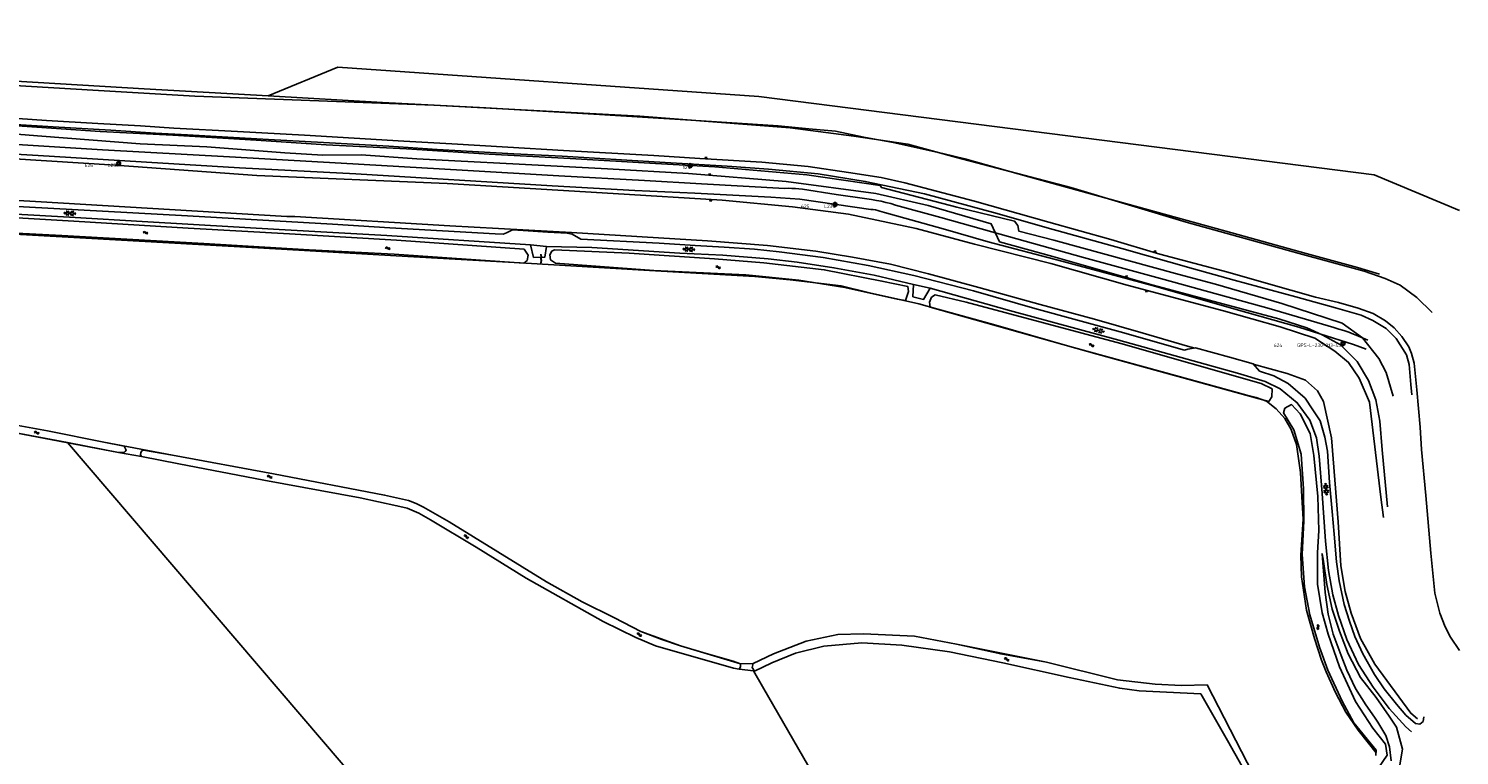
# Model space of a CAD drawing. Header units: metres. Extents: x 51973 to 58000, y 375000 to 380663.
# Tile 56 of 56: x 57263 to 58000, y 380289 to 380663. Entities that reach past the tile are written whole.
import ezdxf
from ezdxf.enums import TextEntityAlignment as Align

# ---------------------------------------------------------------- set-up
doc = ezdxf.new("R2010")
doc.units = ezdxf.units.M
doc.header["$LTSCALE"] = 0.1
doc.layers.get('0').update_dxf_attribs({"linetype": 'CONTINUOUS'})
doc.layers.add('B-WA-OG-TOPOGRAFIE-G', color=253, linetype='CONTINUOUS')
doc.styles.add('ISOCP', font='ISOCP.shx', dxfattribs={"height": 1.8})

# ---------------------------------------------------------------- blocks, each defined once
blk = doc.blocks.new('M01')
at = {"color": 0}
for radius in [1.05, 0.625]:
    blk.add_circle((0, 0), radius, dxfattribs=at)
blk = doc.blocks.new('S016')
at = {"color": 0, "linetype": 'Continuous'}
for points in [[(0.01, -0.38), (2.65, 1.15)], [(2.65, -1.15), (0.01, 0.38)], [(5.07, -1.15), (1.09, 1.15)], [(1.09, -1.15), (5.07, 1.15)], [(6.16, -0.38), (3.51, 1.15)], [(3.51, -1.15), (6.16, 0.37)]]:
    blk.add_lwpolyline(points, dxfattribs=at)
blk = doc.blocks.new('S026')
at = {"color": 0}
for p, q in [((0, 0), (4.4, 0)), ((0.2, 0.5), (0.2, 0)), ((1.2, 0), (1.2, -0.5)), ((2.2, 0.5), (2.2, 0)), ((3.2, 0), (3.2, -0.5)), ((4.2, 0.5), (4.2, 0))]:
    blk.add_line(p, q, dxfattribs=at)
blk = doc.blocks.new('S05')
at = {"color": 0}
for p, q in [((0.08, 0.3), (0.38, 0.59)), ((0.11, -0.19), (0.41, 0.09)), ((0.38, 0.59), (0.68, 0.71)), ((0.41, 0.09), (0.71, 0.21)), ((0.68, 0.71), (1.01, 0.62)), ((0.71, 0.21), (1.02, 0.12)), ((1.01, 0.62), (1.33, 0.37)), ((1.02, 0.12), (1.36, -0.12)), ((1.33, 0.37), (1.66, 0.13)), ((1.66, 0.13), (1.97, 0.04)), ((1.97, 0.04), (2.28, 0.16)), ((2.28, 0.16), (2.58, 0.44)), ((1.36, -0.12), (1.68, -0.37)), ((1.68, -0.37), (2, -0.46)), ((2, -0.46), (2.31, -0.33)), ((2.31, -0.33), (2.61, -0.05))]:
    blk.add_line(p, q, dxfattribs=at)
blk = doc.blocks.new('S04')
at = {"color": 0}
for p, q in [((0, 0.5), (0.5, 0.5)), ((0, 0.25), (1, 0.25)), ((0, 0), (0.5, 0)), ((0, -0.25), (1, -0.25)), ((0, -0.5), (0.5, -0.5))]:
    blk.add_line(p, q, dxfattribs=at)

msp = doc.modelspace()

# ---------------------------------------------------------------- linework, layer by layer
at = {"layer": 'B-WA-OG-TOPOGRAFIE-G'}
for points in [[(56763.654, 380662.74), (56774.315, 380662.698), (56791.928, 380661.773), (56805.88, 380661.029), (56840.784, 380659.678), (56884.815, 380657.151), (56946.853, 380653.529), (56999.988, 380650.519), (57067.469, 380646.595), (57138.182, 380642.495), (57191.117, 380639.356), (57256.323, 380635.66), (57322.516, 380631.752), (57386.322, 380628.207)], [(57212.546, 380636.069), (57296.029, 380631.055)], [(57386.322, 380628.207), (57422.256, 380642.914), (57639.208, 380627.84), (57956.025, 380587.414), (58000, 380569.184)], [(57296.029, 380631.055), (57348.591, 380628.013)], [(57348.591, 380628.013), (57471.68, 380623.398), (57577.873, 380617.748), (57655.305, 380611.69), (57688.04, 380607.392), (57715.832, 380603.24), (57740.956, 380596.444), (57799.842, 380580.904), (57859.271, 380563.121), (57917.442, 380546.971), (57951.033, 380537.92), (57961.715, 380534.054), (57969.535, 380530.608), (57978.036, 380524.262), (57986.06, 380516.575)], [(57386.322, 380628.207), (57445.277, 380624.789), (57498.546, 380622.009), (57556.988, 380618.467), (57604.117, 380615.536), (57649.1, 380612.634), (57664.957, 380611.138), (57678.639, 380609.934), (57693.222, 380606.904), (57708.368, 380604.097), (57733.907, 380598.38), (57745.292, 380595.688), (57778.18, 380586.508), (57820.014, 380574.9), (57879.74, 380558.434), (57921.015, 380547.031), (57947.589, 380539.717), (57958.834, 380536.367)], [(56877.459, 380617.504), (56887.911, 380616.762), (56950.985, 380613.959), (57030.146, 380609.089), (57127.415, 380603.314), (57201.338, 380599.183), (57307.584, 380592.492), (57380.488, 380587.197)], [(57652.479, 380580.504), (57609.535, 380582.884), (57580.279, 380584.491), (57536.048, 380586.888), (57486.281, 380589.953), (57423.978, 380593.545), (57366.488, 380596.711), (57301.018, 380600.379), (57254.318, 380603.304), (57145.41, 380609.457), (57090.066, 380612.595), (57041.213, 380615.479)], [(57702.077, 380586.107), (57685.28, 380588.737), (57664.604, 380591.706), (57640.74, 380594.048), (57608.694, 380595.934), (57584.964, 380597.428), (57538.418, 380600.06), (57509.774, 380601.677), (57481.041, 380603.415), (57456.26, 380604.806), (57430.599, 380606.298), (57405.047, 380607.889), (57370.512, 380609.794), (57337.721, 380611.544), (57320.532, 380612.68), (57298.539, 380613.837), (57272.251, 380615.391), (57257.462, 380616.393)], [(57696.798, 380569.655), (57660.163, 380574.989), (57645.388, 380575.91), (57606.106, 380578.11), (57575.328, 380579.439), (57532.649, 380581.849), (57431.563, 380587.966), (57371.564, 380591.066), (57323.742, 380593.973), (57273.481, 380597.143), (57230.308, 380599.658), (57175.487, 380602.426), (57117.039, 380605.539), (57082.852, 380608.629), (57069.828, 380609.692), (57047.954, 380610.409), (57043.792, 380610.627)], [(57254.655, 380612.943), (57299.87, 380609.727), (57337.206, 380607.816), (57380.119, 380605.345), (57416.239, 380602.985), (57457.616, 380600.909), (57500.221, 380598.158), (57541.942, 380595.899), (57585.862, 380593.343), (57616.531, 380591.574), (57663.89, 380587.467), (57701.671, 380581.975), (57702.265, 380581.018), (57741.189, 380570.893), (57770.873, 380563.552), (57772.536, 380561.456), (57773.03, 380558.512), (57791.118, 380553.769), (57855.705, 380536.128), (57874.407, 380531.115)], [(57254.686, 380608.498), (57269.793, 380607.348), (57320.368, 380603.501), (57354.713, 380601.97), (57394.881, 380598.742), (57414.453, 380597.559), (57434.237, 380597.825), (57462.969, 380595.782), (57482.561, 380594.632), (57515.613, 380592.982), (57561.154, 380590.503), (57602.953, 380588.083), (57653.118, 380584.063), (57699.367, 380577.945), (57726.299, 380571.733), (57758.875, 380562.288), (57763.183, 380552.981)], [(57256.211, 380613.384), (57275.62, 380612.21), (57305.291, 380610.477), (57328.312, 380608.909), (57344.798, 380608.144), (57365.624, 380606.89), (57386.457, 380605.666), (57414.88, 380604.138), (57448.53, 380602.205), (57473.43, 380600.568), (57512.899, 380598.31), (57537.792, 380597.002), (57571.164, 380594.993), (57593.818, 380593.666), (57622.787, 380591.944), (57644.172, 380590.371), (57669.764, 380587.943), (57693.976, 380584.07), (57724.525, 380577.749), (57761.887, 380567.614), (57787.714, 380560.129), (57826.09, 380549.476), (57863.008, 380539.14), (57883.918, 380533.295), (57915.694, 380524.636), (57936.103, 380518.982), (57949.373, 380515.159), (57955.474, 380512.432), (57962.249, 380508.337), (57967.373, 380503.206), (57972.827, 380494.798), (57974.068, 380489.847), (57975.013, 380479.525), (57975.461, 380474.208)], [(57419.476, 380562.018), (57344.875, 380566.336), (57260.242, 380571.073), (57185.416, 380575.57), (57111.8, 380579.794), (57018.087, 380585.231), (56915.977, 380591.047), (56851.71, 380594.839), (56836.274, 380594.753), (56821.556, 380593.262), (56808.437, 380591.157), (56795.597, 380588.257), (56780.051, 380583.116), (56768.476, 380578.47), (56757.589, 380573.284)], [(57395.92, 380566.092), (57266.539, 380573.666), (57165.301, 380579.55), (57074.557, 380584.906), (56987.147, 380589.646), (56916.104, 380593.649), (56866.744, 380596.612), (56849.388, 380597.686), (56833.039, 380597.489), (56817.427, 380595.648), (56800.656, 380592.987), (56783.37, 380588.066), (56765.224, 380581.097), (56761.397, 380579.178)], [(56782.441, 380579.932), (56798.222, 380584.816), (56814.061, 380588.172), (56832.132, 380590.37), (56850.118, 380590.874), (56864.736, 380590.056), (56935.902, 380585.831), (57004.979, 380581.786), (57058.637, 380578.68), (57060.829, 380578.555), (57066.585, 380578.226), (57072.181, 380577.906), (57111.225, 380575.674), (57150.792, 380573.426), (57185.158, 380571.364), (57231.703, 380568.663), (57284.06, 380565.628), (57324.382, 380563.229), (57392.113, 380559.319), (57419.691, 380557.818)], [(57380.488, 380587.197), (57478.576, 380583.083), (57564.162, 380577.933), (57620.2, 380574.416), (57656.43, 380571.039), (57685.311, 380567.208), (57720.186, 380559.81), (57750.18, 380551.824), (57789.57, 380541.794)], [(58000, 380342.611), (57995.376, 380349.422), (57992.748, 380354.836), (57989.852, 380361.837), (57987.396, 380372.034), (57985.304, 380392.626), (57982.721, 380422.435), (57980.541, 380446.033), (57979.732, 380457.575), (57978.065, 380476.714), (57976.663, 380490.454), (57975.365, 380495.499), (57974.269, 380498.134), (57973.904, 380498.849), (57970.425, 380504.17), (57966.473, 380508.745), (57961.859, 380512.323), (57955.637, 380516.118), (57947.781, 380518.896), (57937.79, 380521.694), (57925.934, 380524.483), (57900.394, 380531.748), (57880.645, 380537.432), (57845.731, 380546.698), (57820.375, 380554.166), (57788.452, 380563.193), (57750.245, 380573.925), (57714.262, 380583.301), (57702.077, 380586.107)], [(57661.582, 380580.021), (57659.771, 380580.251), (57657.953, 380580.414), (57656.13, 380580.511), (57654.304, 380580.541), (57652.479, 380580.504)], [(57694.69, 380575.096), (57679.009, 380577.415), (57661.582, 380580.021)], [(57709.502, 380571.93), (57707.076, 380572.641), (57704.63, 380573.279), (57702.167, 380573.844), (57699.687, 380574.335), (57697.194, 380574.753), (57694.69, 380575.096)], [(57703.774, 380568.078), (57702.653, 380568.498), (57701.511, 380568.856), (57700.351, 380569.152), (57699.176, 380569.384), (57697.991, 380569.552), (57696.798, 380569.655)], [(57935.405, 380508.848), (57901.965, 380518.663), (57847.864, 380533.668), (57806.453, 380544.841), (57759.126, 380558.115), (57732.82, 380565.484), (57709.502, 380571.93)], [(57301.683, 380449.851), (57312.235, 380447.718), (57313.244, 380445.748), (57312.679, 380445.028), (57312.136, 380444.6), (57309.253, 380444.59), (57244.377, 380456.946), (57233.465, 380459.076), (57228.555, 380460.57), (57222.935, 380463.227), (57214.451, 380468.232), (57171.724, 380491.857), (57168.859, 380493.171), (57168.087, 380494.397), (57168.335, 380496.58), (57181.912, 380542.294), (57185.479, 380561.062), (57185.154, 380562.673), (57184.065, 380563)], [(57452.454, 380553.908), (57397.326, 380557.174), (57345.101, 380560.04), (57286.242, 380563.673), (57239.363, 380566.408), (57228.42, 380566.837), (57227.159, 380566.279), (57226.362, 380563.83), (57226.123, 380561.304), (57227.013, 380559.42), (57229.732, 380558.745), (57280.133, 380556.175), (57353.214, 380552.15), (57407.458, 380548.901), (57451.347, 380546.717)], [(57784.041, 380520.744), (57752.461, 380529.518), (57726.547, 380536.56), (57706.967, 380541.442), (57687.297, 380545.135), (57668.405, 380548.176), (57643.506, 380551.171), (57612.756, 380553.547), (57542.544, 380557.859), (57479.896, 380561.293), (57400.059, 380566.078), (57395.92, 380566.092)], [(57419.476, 380562.018), (57449.058, 380560.155), (57503.226, 380557.185), (57507.461, 380556.917)], [(57952.062, 380497.802), (57945.49, 380500.067), (57928.167, 380505.576), (57917.222, 380509.12), (57883.776, 380518.506), (57843.623, 380529.927), (57824.614, 380535.195), (57795.142, 380543.043), (57757.247, 380552.949), (57733.999, 380559.725), (57703.774, 380568.078)], [(57185.377, 380561.568), (57185.479, 380561.062), (57181.912, 380542.294), (57168.335, 380496.58), (57168.087, 380494.397), (57168.859, 380493.171), (57171.724, 380491.857), (57222.935, 380463.227), (57228.555, 380460.57), (57233.465, 380459.076), (57244.377, 380456.946), (57282.963, 380449.597)], [(57234.257, 380558.114), (57393.267, 380549.254), (57452.338, 380545.837), (57516.092, 380542.192), (57582.88, 380538.243), (57637.037, 380535.187), (57655.333, 380533.428), (57681.598, 380530.31), (57696.076, 380526.785), (57721.515, 380521.004), (57731.284, 380518.4), (57760.027, 380510.363), (57799.357, 380499.118), (57855.698, 380483.72), (57890.56, 380474.118), (57895.262, 380472.769), (57900.553, 380470.95), (57905.651, 380467.02), (57910.109, 380462.109), (57913.269, 380456.357), (57916.107, 380448.695), (57918.098, 380434.243), (57918.794, 380421.79), (57919.601, 380410.259), (57918.369, 380391.591), (57918.688, 380380.595), (57921.304, 380363.429), (57925.304, 380348.72), (57929.056, 380337.678), (57931.452, 380331.573), (57936.231, 380320.914), (57941.481, 380310.843), (57947.928, 380301.549), (57957.051, 380289.876)], [(57447.438, 380556.212), (57419.691, 380557.818)], [(57975.303, 380300.691), (57972.408, 380303.339), (57963.763, 380312.821), (57955.641, 380323.65), (57948.09, 380335.449), (57942.051, 380348.263), (57937.645, 380360.577), (57934.748, 380371.175), (57932.638, 380383.701), (57931.104, 380398.946), (57929.379, 380423.371), (57927.764, 380442.592), (57926.366, 380452.036), (57922.902, 380461.188), (57916.487, 380470.158), (57907.668, 380477.257), (57899.903, 380481.145), (57885.693, 380485.444), (57824.523, 380502.292), (57768.227, 380517.704), (57727.393, 380529.045), (57718.788, 380530.938), (57698.566, 380535.799), (57677.826, 380539.65), (57658.915, 380542.538), (57643.946, 380544.194), (57620.551, 380546.047), (57598.502, 380547.18), (57553.023, 380550.054), (57529.8, 380550.614), (57521.537, 380551.403), (57447.438, 380556.212)], [(57547.414, 380554.399), (57542.912, 380556.952), (57540.346, 380557.471), (57530.45, 380557.884), (57517.649, 380558.893), (57512.262, 380559.205), (57509.054, 380557.538), (57507.461, 380556.917)], [(57452.454, 380553.908), (57518.16, 380549.262), (57520.384, 380546.045), (57519.713, 380543.446), (57518.116, 380542.063), (57451.347, 380546.717)], [(57521.537, 380551.403), (57523.108, 380544.963), (57528.903, 380545.145), (57529.8, 380550.614)], [(57616.261, 380544.147), (57641.77, 380542.166), (57672.802, 380538.63), (57702.498, 380532.737), (57715.879, 380529.987), (57716.143, 380527.477), (57714.716, 380522.698), (57710.348, 380523.504), (57683.385, 380529.461), (57659.652, 380533.17), (57632.5, 380535.959), (57584.957, 380538.281), (57534.362, 380541.992), (57531.881, 380543.676), (57531.512, 380546.332), (57532.426, 380548.107), (57533.847, 380548.782), (57572.242, 380547.079), (57616.261, 380544.147)], [(57547.414, 380554.399), (57587.799, 380552.268), (57606.262, 380551.168), (57621.258, 380550.203), (57636.826, 380549.205), (57649.624, 380547.755), (57672.32, 380544.847), (57695.385, 380540.771), (57718.891, 380535.635), (57749.669, 380527.722), (57781.238, 380518.618), (57825.295, 380506.639), (57858.447, 380497.196)], [(57790.523, 380545.422), (57763.183, 380552.981)], [(57789.57, 380541.794), (57828.878, 380530.733), (57878.504, 380517.385), (57907.593, 380509.148), (57925.5, 380503.315), (57935.916, 380496.76), (57942.897, 380490.915), (57948.317, 380482.79), (57953.634, 380470.379), (57959.603, 380421.559), (57960.912, 380411.082)], [(57962.974, 380416.518), (57960.24, 380445.911), (57958.998, 380460.618), (57957.012, 380471.647), (57953.19, 380481.673), (57947.33, 380491.462), (57938.678, 380499.909), (57929.346, 380505.134), (57921.431, 380508.696), (57906.952, 380513.336), (57842.328, 380530.724), (57790.523, 380545.422)], [(57718.788, 380530.938), (57718.492, 380524.751), (57724.008, 380523.321), (57727.393, 380529.045)], [(57825.574, 380500.56), (57897.813, 380480.002), (57903.538, 380477.294), (57903.46, 380473.268), (57901.812, 380470.868), (57813.428, 380495.098), (57727.323, 380519.344), (57726.954, 380521.993), (57728.048, 380524.441), (57729.962, 380525.694), (57745.964, 380521.949), (57825.574, 380500.56)], [(57874.407, 380531.115), (57908.513, 380521.32), (57939.675, 380511.049), (57950.099, 380503.553), (57958.456, 380492.854), (57962.284, 380485.784), (57965.945, 380473.537)], [(57784.041, 380520.744), (57811.998, 380513.215), (57837.179, 380505.894), (57859.907, 380499.316), (57863.696, 380498.287)], [(57952.846, 380502.281), (57950.426, 380503.399), (57947.98, 380504.458), (57945.509, 380505.458), (57943.015, 380506.397), (57940.498, 380507.276), (57937.961, 380508.093), (57935.405, 380508.848)], [(57172.658, 380496.418), (57174.969, 380494.882), (57219.175, 380470.983), (57223.988, 380468.243), (57224.87, 380467.741), (57231.779, 380463.813), (57236.679, 380462.29), (57272.717, 380455.675), (57301.683, 380449.851)], [(57897.021, 380486.484), (57893.742, 380490.174), (57881.586, 380493.572), (57864.021, 380498.343), (57860.19, 380497.681), (57858.447, 380497.196)], [(57893.845, 380490.058), (57911.274, 380485.273), (57920.646, 380481.824), (57926.912, 380476.357), (57930.002, 380470.844), (57934.138, 380452.132), (57937.548, 380408.869), (57938.876, 380386.13), (57941.135, 380373.001), (57944.233, 380361.853), (57949.023, 380348.719), (57956.502, 380335.582), (57974.909, 380310.295), (57978.357, 380307.334)], [(57897.021, 380486.484), (57904.468, 380483.979), (57911.883, 380480.134), (57920.587, 380472.457), (57924.564, 380466.514), (57928.316, 380460.838), (57930.711, 380452.494)], [(57957, 380288.474), (57957.065, 380291.246), (57945.685, 380305.344), (57939.597, 380316.575), (57932.174, 380332.553), (57927.988, 380344.247), (57922.955, 380360.924), (57920.145, 380375.314), (57918.929, 380392.02), (57919.894, 380409.155), (57919.644, 380425.777), (57918.479, 380443.603), (57914.657, 380456.137), (57909.441, 380464.953), (57910.003, 380467.28), (57913.472, 380469.224), (57917.974, 380464.388), (57923.075, 380454.233)], [(57890.665, 380285.023), (57869.989, 380324.861), (57856.786, 380324.519), (57843.212, 380325.334), (57823.949, 380327.488), (57787.302, 380336.573), (57741.001, 380345.831), (57719.256, 380349.901), (57693.095, 380351.128), (57679.807, 380350.751), (57663.493, 380347.345), (57646.682, 380340.929), (57636.284, 380335.906), (57629.759, 380335.751), (57598.736, 380344.998), (57578.265, 380352.46), (57564.75, 380359.442), (57548.142, 380367.595), (57529.785, 380377.978), (57479.658, 380408.884), (57466.369, 380416.313), (57462.664, 380418.191), (57458.726, 380419.756), (57446.353, 380422.615), (57389.076, 380433.608), (57337.076, 380443.158), (57301.683, 380449.851), (57272.717, 380455.675), (57236.679, 380462.29)], [(57923.075, 380454.233), (57925.023, 380442.925)], [(57930.711, 380452.494), (57932.127, 380445.182), (57933.176, 380429.067), (57934.501, 380414.108), (57935.525, 380402.43), (57936.681, 380388.264), (57938.002, 380378.447), (57940.685, 380366.337), (57943.396, 380357.663), (57946.2, 380349.879), (57950.228, 380340.897), (57956.291, 380330.277), (57961.267, 380322.841), (57967.547, 380314.922), (57972.487, 380309.224), (57977.418, 380305.057), (57979.543, 380304.754), (57981.281, 380306.072), (57981.601, 380308.531)], [(57282.963, 380449.597), (57309.253, 380444.59), (57321.112, 380442.486), (57340.414, 380438.699), (57384.198, 380430.341), (57433.694, 380421.146), (57452.714, 380417.118), (57457.948, 380415.902), (57464.024, 380413.241), (57470.035, 380409.819), (57493.493, 380395.765), (57519.331, 380379.885), (57558.937, 380357.612), (57575.749, 380349.271), (57585.894, 380344.975), (57626.024, 380333.574), (57628.968, 380333.073), (57636.416, 380332.085)], [(57282.963, 380449.597), (57631.95, 380041.928)], [(57625.869, 380337.176), (57629.759, 380335.751), (57629.748, 380334.246), (57628.968, 380333.073), (57626.024, 380333.574), (57585.894, 380344.975), (57575.749, 380349.271), (57558.937, 380357.612), (57519.331, 380379.885), (57493.493, 380395.765), (57470.035, 380409.819), (57464.024, 380413.241), (57457.948, 380415.902), (57452.714, 380417.118), (57433.694, 380421.146), (57384.198, 380430.341), (57340.414, 380438.699), (57321.112, 380442.486), (57320.587, 380443.252), (57320.684, 380444.459), (57321.335, 380445.361), (57322.146, 380445.691), (57337.076, 380443.158), (57389.076, 380433.608), (57446.353, 380422.615), (57458.726, 380419.756), (57462.664, 380418.191), (57466.369, 380416.313), (57479.658, 380408.884), (57529.785, 380377.978), (57548.142, 380367.595), (57564.75, 380359.442), (57578.265, 380352.46), (57589.17, 380348.229), (57598.736, 380344.998)], [(57925.023, 380442.925), (57927.124, 380421.807), (57927.621, 380404.435), (57926.892, 380392.862), (57926.965, 380376.832), (57929.4, 380361.956), (57932.37, 380350.924), (57938.232, 380334.166), (57946.556, 380316.404), (57955.498, 380302.683), (57961.928, 380294.443), (57962.874, 380288.645), (57932.171, 380244.11)], [(57964.892, 380285.858), (57964.061, 380292.974), (57962.161, 380298.804), (57958.014, 380305.62), (57956.224, 380308.346), (57951.831, 380314.635), (57946.557, 380323.101), (57942.032, 380332.539), (57939.027, 380340.009), (57934.963, 380350.955), (57932.43, 380361.27), (57930.775, 380372.491), (57929.241, 380392.421), (57929.881, 380389.545), (57931.634, 380376.513), (57934.545, 380363.933), (57938.175, 380352.548), (57942.711, 380340.914), (57949.095, 380328.72)], [(57869.989, 380324.861), (57856.786, 380324.519), (57843.212, 380325.334), (57823.949, 380327.488), (57787.302, 380336.573), (57763.7, 380340.828), (57741.001, 380345.831), (57719.256, 380349.901), (57693.095, 380351.128), (57679.807, 380350.751), (57663.493, 380347.345), (57646.682, 380340.929), (57636.284, 380335.906), (57635.748, 380333.822), (57636.82, 380332.031), (57645.81, 380336.216), (57657.929, 380341.162), (57672.53, 380344.773), (57692.196, 380346.567), (57712.737, 380345.407), (57737.331, 380341.996), (57764.811, 380336.186), (57799.062, 380328.694), (57825.058, 380323.15), (57835.04, 380321.914), (57866.756, 380320.323)], [(57598.736, 380344.998), (57612.041, 380341.117), (57625.869, 380337.176)], [(57636.416, 380332.085), (57636.82, 380332.031), (57645.81, 380336.216), (57657.929, 380341.162), (57672.53, 380344.773), (57692.196, 380346.567), (57712.737, 380345.407), (57737.331, 380341.996), (57764.811, 380336.186), (57799.062, 380328.694), (57825.058, 380323.15), (57835.04, 380321.914), (57866.756, 380320.323), (57880.631, 380296.264), (57897.162, 380266.698), (57906.127, 380249.133), (57908.753, 380239.292)], [(57788.078, 380090.873), (57779.144, 380101.529), (57766.377, 380117.244), (57761.955, 380122.856), (57757.039, 380129.417), (57751.97, 380136.818), (57746.817, 380144.949), (57736.948, 380161.116), (57718.257, 380191.985), (57713.808, 380199.236), (57707.996, 380208.967), (57672.629, 380269.318), (57640.966, 380324.057), (57636.416, 380332.085)], [(57949.095, 380328.72), (57957.135, 380318.482), (57963.893, 380308.773), (57967.63, 380303.129), (57970.615, 380291.85), (57968.568, 380279.633), (57964.502, 380271.338), (57956.693, 380260.384), (57951.632, 380253.719), (57946.478, 380249.569), (57941.173, 380248.547), (57937.688, 380245.477), (57926.596, 380232.425), (57923.971, 380230.36)], [(57866.756, 380320.323), (57880.631, 380296.264), (57897.162, 380266.698), (57906.127, 380249.133), (57908.753, 380239.292), (57908.274, 380223.544), (57910.218, 380222.417), (57914.232, 380223.288), (57912.397, 380244.181), (57890.665, 380285.023), (57869.989, 380324.861)]]:
    msp.add_lwpolyline(points, dxfattribs=at)

# ---------------------------------------------------------------- block references
ref = msp.add_blockref('M01', (57309.33, 380593.29), dxfattribs=at)
ref.add_attrib('0', '626      L230', dxfattribs={"layer": '0', "color": 0, "height": 1.8, "style": 'ISOCP'}).set_placement((57309.33, 380593.29), align=Align.TOP_RIGHT)
ref = msp.add_blockref('M01', (57603.74, 380592.2), dxfattribs=at)
ref.add_attrib('0', '123', dxfattribs={"layer": '0', "color": 0, "height": 1.8, "style": 'ISOCP'}).set_placement((57603.74, 380592.2), align=Align.TOP_RIGHT)
for name, p, rotation in [('S04', (57611.9, 380595.75), 86.46924256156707), ('S04', (57613.739, 380587.166), 85.62537457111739), ('S04', (57614.418, 380574.779), 266.4099089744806), ('S016', (57287.287, 380567.496), 176.7883742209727), ('S05', (57321.854, 380557.629), 358.0507458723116), ('S05', (57446.643, 380549.654), 355.8122954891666), ('S016', (57606.107, 380548.985), 177.077527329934), ('S04', (57843.125, 380547.564), 74.0325620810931), ('S026', (57526.957, 380542.103), 90), ('S05', (57616.804, 380539.959), 352.7044398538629), ('S04', (57828.419, 380534.687), 74.21421728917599), ('S04', (57838.976, 380528.017), 254.7341960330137), ('S016', (57811.072, 380508.24), 344.8102128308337), ('S05', (57809.191, 380500.057), 343.9208276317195), ('S05', (57268.502, 380454.719), 173.7420660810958), ('S05', (57385.786, 380432.151), 349.7464019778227), ('S016', (57931.069, 380428.708), 275.0491664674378), ('S05', (57487.216, 380401.738), 330.7951596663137), ('S05', (57927.563, 380353.379), 102.4790718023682), ('S05', (57576.275, 380351.158), 338.6456226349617), ('S05', (57765.544, 380338.397), 338.7198336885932)]:
    msp.add_blockref(name, p, dxfattribs=dict(at, rotation=rotation))
ref = msp.add_blockref('M01', (57678.41, 380572.19), dxfattribs=at)
ref.add_attrib('0', '625      L230', dxfattribs={"layer": '0', "color": 0, "height": 1.8, "style": 'ISOCP'}).set_placement((57678.41, 380572.19), align=Align.TOP_RIGHT)
ref = msp.add_blockref('M01', (57940.09, 380500.65), dxfattribs=at)
ref.add_attrib('0', '624      GPS-L-230-313-431', dxfattribs={"layer": '0', "color": 0, "height": 1.8, "style": 'ISOCP'}).set_placement((57940.09, 380500.65), align=Align.TOP_RIGHT)

doc.saveas('drawing.dxf')
